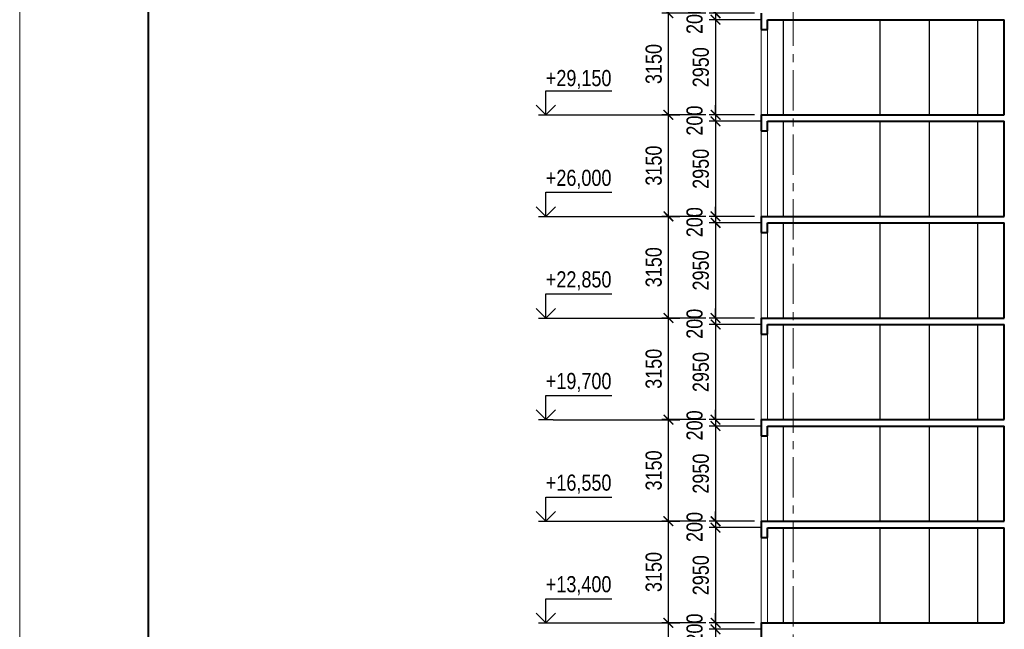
# Model space of a CAD drawing. Header units: millimetres. Extents: x 12039 to 98410, y -32246 to 145954.
# Tile 8 of 17: x 12039 to 42591, y 20554 to 39454. Entities that reach past the tile are written whole.
import ezdxf

# ---------------------------------------------------------------- set-up
doc = ezdxf.new("R2010")
doc.units = ezdxf.units.MM
doc.linetypes.add('CENTER', pattern=[2, 1.25, -0.25, 0.25, -0.25])
for name, color, linetype, lineweight in [('СК-040-С(тены)', 12, 'Continuous', 40), ('СК-050-П(литы перекрытия)', 5, 'Continuous', 40), ('СК-100-О(си)', 7, 'CENTER', 15), ('СК-110-О-РАЗМЕРЫ', 7, 'Continuous', 15), ('СК-200-Р(амка)', 7, 'Continuous', 40), ('СК-210-Р-РАМКА ЛИНИИ ТОНКИЕ', 7, 'Continuous', 15), ('СК-400-Т(екст)', 7, 'Continuous', 20)]:
    doc.layers.add(name, color=color, linetype=linetype, lineweight=lineweight)
doc.layers.add('текст', color=7, linetype='Continuous')
doc.styles.add('RUSS', font='arial.ttf', dxfattribs={"width": 0.8})
doc.styles.get("Standard").update_dxf_attribs({"font": 'arial.ttf'})
doc.dimstyles.new('100-200', dxfattribs={"dimscale": 0, "dimtxt": 500, "dimasz": 300, "dimexe": 200, "dimexo": 200, "dimgap": 200, "dimtad": 1, "dimdec": 0, "dimzin": 0, "dimdsep": 46, "dimtxsty": 'Standard', "dimblk": 'ARCHTICK', "dimcen": 0.096, "dimdle": 200, "dimclrd": 7, "dimclre": 7, "dimclrt": 256, "dimadec": 0, "dimazin": 0, "dimtfac": 1, "dimtdec": 0, "dimtmove": 2, "dimatfit": 3, "dimldrblk": 'OBLIQUE', "dimfxl": 1, "dimtolj": 1, "dimtzin": 0, "dimarcsym": 0})

# ---------------------------------------------------------------- blocks, each defined once
blk = doc.blocks.new('_ArchTick')
at = {"color": 0, "linetype": 'ByBlock', "const_width": 0.15}
blk.add_lwpolyline([(-0.5, -0.5), (0.5, 0.5)], dxfattribs=at)
blk = doc.blocks.new('*D106')
at = {"layer": 'Defpoints', "color": 0, "transparency": 16777216}
for p in [(32169, 39655), (33531, 39655), (33531, 36505)]:
    blk.add_point(p, dxfattribs=at)
at = {"layer": 'СК-110-О-РАЗМЕРЫ', "color": 7, "lineweight": -2, "transparency": 16777216}
for p, q in [((32169, 36305), (32169, 39855)), ((33331, 39655), (31969, 39655)), ((33331, 36505), (31969, 36505))]:
    blk.add_line(p, q, dxfattribs=at)
at = {"layer": 'СК-110-О-РАЗМЕРЫ', "color": 7, "lineweight": -2, "transparency": 16777216, "xscale": 300, "yscale": 300, "zscale": 300}
for p, rotation in [((32169, 39655), 90), ((32169, 36505), 270)]:
    blk.add_blockref('_ArchTick', p, dxfattribs=dict(at, rotation=rotation))
at = {"layer": 'СК-110-О-РАЗМЕРЫ', "transparency": 16777216, "insert": (31713, 38080), "char_height": 500, "attachment_point": 5, "rotation": 90, "style": 'RUSS'}
blk.add_mtext('\\A1;3150', dxfattribs=at)
blk = doc.blocks.new('_Oblique')
at = {"color": 0, "linetype": 'ByBlock', "lineweight": -2}
blk.add_line((-0.5, -0.5), (0.5, 0.5), dxfattribs=at)
blk = doc.blocks.new('*D107')
at = {"layer": 'Defpoints', "color": 0, "transparency": 16777216}
for p in [(33631, 39455), (35041, 39655), (35245, 39455)]:
    blk.add_point(p, dxfattribs=at)
at = {"layer": 'СК-110-О-РАЗМЕРЫ', "color": 7, "lineweight": -2, "transparency": 16777216}
for p, q in [((33631, 39655), (33631, 39955)), ((34841, 39655), (33431, 39655)), ((35045, 39455), (33431, 39455)), ((33631, 39655), (33631, 39455)), ((33631, 39455), (33631, 39155))]:
    blk.add_line(p, q, dxfattribs=at)
at = {"layer": 'СК-110-О-РАЗМЕРЫ', "color": 7, "lineweight": -2, "transparency": 16777216, "xscale": 300, "yscale": 300, "zscale": 300}
for p, rotation in [((33631, 39655), 270), ((33631, 39455), 90)]:
    blk.add_blockref('_ArchTick', p, dxfattribs=dict(at, rotation=rotation))
at = {"layer": 'СК-110-О-РАЗМЕРЫ', "transparency": 16777216, "insert": (32981, 39476), "char_height": 500, "attachment_point": 5, "rotation": 90, "style": 'RUSS'}
blk.add_mtext('\\A1;200', dxfattribs=at)
blk = doc.blocks.new('*D108')
at = {"layer": 'Defpoints', "color": 0, "transparency": 16777216}
for p in [(34817, 39455), (33631, 36505), (34539, 36505)]:
    blk.add_point(p, dxfattribs=at)
at = {"layer": 'СК-110-О-РАЗМЕРЫ', "color": 7, "lineweight": -2, "transparency": 16777216}
for p, q in [((34617, 39455), (33431, 39455)), ((33631, 39655), (33631, 36305)), ((34339, 36505), (33431, 36505))]:
    blk.add_line(p, q, dxfattribs=at)
at = {"layer": 'СК-110-О-РАЗМЕРЫ', "color": 7, "lineweight": -2, "transparency": 16777216, "xscale": 300, "yscale": 300, "zscale": 300}
for p, rotation in [((33631, 39455), 90), ((33631, 36505), 270)]:
    blk.add_blockref('_ArchTick', p, dxfattribs=dict(at, rotation=rotation))
at = {"layer": 'СК-110-О-РАЗМЕРЫ', "transparency": 16777216, "insert": (33175, 37980), "char_height": 500, "attachment_point": 5, "rotation": 90, "style": 'RUSS'}
blk.add_mtext('\\A1;2950', dxfattribs=at)
blk = doc.blocks.new('*D109')
at = {"layer": 'Defpoints', "color": 0, "transparency": 16777216}
for p in [(32169, 36505), (33531, 36505), (33531, 33355)]:
    blk.add_point(p, dxfattribs=at)
at = {"layer": 'СК-110-О-РАЗМЕРЫ', "color": 7, "lineweight": -2, "transparency": 16777216}
for p, q in [((32169, 33155), (32169, 36705)), ((33331, 36505), (31969, 36505)), ((33331, 33355), (31969, 33355))]:
    blk.add_line(p, q, dxfattribs=at)
at = {"layer": 'СК-110-О-РАЗМЕРЫ', "color": 7, "lineweight": -2, "transparency": 16777216, "xscale": 300, "yscale": 300, "zscale": 300}
for p, rotation in [((32169, 36505), 90), ((32169, 33355), 270)]:
    blk.add_blockref('_ArchTick', p, dxfattribs=dict(at, rotation=rotation))
at = {"layer": 'СК-110-О-РАЗМЕРЫ', "transparency": 16777216, "insert": (31713, 34930), "char_height": 500, "attachment_point": 5, "rotation": 90, "style": 'RUSS'}
blk.add_mtext('\\A1;3150', dxfattribs=at)
blk = doc.blocks.new('*D110')
at = {"layer": 'Defpoints', "color": 0, "transparency": 16777216}
for p in [(35041, 36505), (33631, 36305), (35245, 36305)]:
    blk.add_point(p, dxfattribs=at)
at = {"layer": 'СК-110-О-РАЗМЕРЫ', "color": 7, "lineweight": -2, "transparency": 16777216}
for p, q in [((33631, 36505), (33631, 36805)), ((34841, 36505), (33431, 36505)), ((33631, 36505), (33631, 36305)), ((35045, 36305), (33431, 36305)), ((33631, 36305), (33631, 36005))]:
    blk.add_line(p, q, dxfattribs=at)
at = {"layer": 'СК-110-О-РАЗМЕРЫ', "color": 7, "lineweight": -2, "transparency": 16777216, "xscale": 300, "yscale": 300, "zscale": 300}
for p, rotation in [((33631, 36505), 270), ((33631, 36305), 90)]:
    blk.add_blockref('_ArchTick', p, dxfattribs=dict(at, rotation=rotation))
at = {"layer": 'СК-110-О-РАЗМЕРЫ', "transparency": 16777216, "insert": (32981, 36326), "char_height": 500, "attachment_point": 5, "rotation": 90, "style": 'RUSS'}
blk.add_mtext('\\A1;200', dxfattribs=at)
blk = doc.blocks.new('*D111')
at = {"layer": 'Defpoints', "color": 0, "transparency": 16777216}
for p in [(34817, 36305), (33631, 33355), (34539, 33355)]:
    blk.add_point(p, dxfattribs=at)
at = {"layer": 'СК-110-О-РАЗМЕРЫ', "color": 7, "lineweight": -2, "transparency": 16777216}
for p, q in [((33631, 36505), (33631, 33155)), ((34617, 36305), (33431, 36305)), ((34339, 33355), (33431, 33355))]:
    blk.add_line(p, q, dxfattribs=at)
at = {"layer": 'СК-110-О-РАЗМЕРЫ', "color": 7, "lineweight": -2, "transparency": 16777216, "xscale": 300, "yscale": 300, "zscale": 300}
for p, rotation in [((33631, 36305), 90), ((33631, 33355), 270)]:
    blk.add_blockref('_ArchTick', p, dxfattribs=dict(at, rotation=rotation))
at = {"layer": 'СК-110-О-РАЗМЕРЫ', "transparency": 16777216, "insert": (33175, 34830), "char_height": 500, "attachment_point": 5, "rotation": 90, "style": 'RUSS'}
blk.add_mtext('\\A1;2950', dxfattribs=at)
blk = doc.blocks.new('*D112')
at = {"layer": 'Defpoints', "color": 0, "transparency": 16777216}
for p in [(32169, 33355), (33531, 33355), (33531, 30205)]:
    blk.add_point(p, dxfattribs=at)
at = {"layer": 'СК-110-О-РАЗМЕРЫ', "color": 7, "lineweight": -2, "transparency": 16777216}
for p, q in [((33331, 33355), (31969, 33355)), ((32169, 30005), (32169, 33555)), ((33331, 30205), (31969, 30205))]:
    blk.add_line(p, q, dxfattribs=at)
at = {"layer": 'СК-110-О-РАЗМЕРЫ', "color": 7, "lineweight": -2, "transparency": 16777216, "xscale": 300, "yscale": 300, "zscale": 300}
for p, rotation in [((32169, 33355), 90), ((32169, 30205), 270)]:
    blk.add_blockref('_ArchTick', p, dxfattribs=dict(at, rotation=rotation))
at = {"layer": 'СК-110-О-РАЗМЕРЫ', "transparency": 16777216, "insert": (31713, 31780), "char_height": 500, "attachment_point": 5, "rotation": 90, "style": 'RUSS'}
blk.add_mtext('\\A1;3150', dxfattribs=at)
blk = doc.blocks.new('*D113')
at = {"layer": 'Defpoints', "color": 0, "transparency": 16777216}
for p in [(35041, 33355), (33631, 33155), (35245, 33155)]:
    blk.add_point(p, dxfattribs=at)
at = {"layer": 'СК-110-О-РАЗМЕРЫ', "color": 7, "lineweight": -2, "transparency": 16777216}
for p, q in [((33631, 33355), (33631, 33655)), ((34841, 33355), (33431, 33355)), ((33631, 33355), (33631, 33155)), ((35045, 33155), (33431, 33155)), ((33631, 33155), (33631, 32855))]:
    blk.add_line(p, q, dxfattribs=at)
at = {"layer": 'СК-110-О-РАЗМЕРЫ', "color": 7, "lineweight": -2, "transparency": 16777216, "xscale": 300, "yscale": 300, "zscale": 300}
for p, rotation in [((33631, 33355), 270), ((33631, 33155), 90)]:
    blk.add_blockref('_ArchTick', p, dxfattribs=dict(at, rotation=rotation))
at = {"layer": 'СК-110-О-РАЗМЕРЫ', "transparency": 16777216, "insert": (32981, 33176), "char_height": 500, "attachment_point": 5, "rotation": 90, "style": 'RUSS'}
blk.add_mtext('\\A1;200', dxfattribs=at)
blk = doc.blocks.new('*D114')
at = {"layer": 'Defpoints', "color": 0, "transparency": 16777216}
for p in [(34817, 33155), (33631, 30205), (34539, 30205)]:
    blk.add_point(p, dxfattribs=at)
at = {"layer": 'СК-110-О-РАЗМЕРЫ', "color": 7, "lineweight": -2, "transparency": 16777216}
for p, q in [((33631, 33355), (33631, 30005)), ((34617, 33155), (33431, 33155)), ((34339, 30205), (33431, 30205))]:
    blk.add_line(p, q, dxfattribs=at)
at = {"layer": 'СК-110-О-РАЗМЕРЫ', "color": 7, "lineweight": -2, "transparency": 16777216, "xscale": 300, "yscale": 300, "zscale": 300}
for p, rotation in [((33631, 33155), 90), ((33631, 30205), 270)]:
    blk.add_blockref('_ArchTick', p, dxfattribs=dict(at, rotation=rotation))
at = {"layer": 'СК-110-О-РАЗМЕРЫ', "transparency": 16777216, "insert": (33175, 31680), "char_height": 500, "attachment_point": 5, "rotation": 90, "style": 'RUSS'}
blk.add_mtext('\\A1;2950', dxfattribs=at)
blk = doc.blocks.new('*D115')
at = {"layer": 'Defpoints', "color": 0, "transparency": 16777216}
for p in [(32169, 30205), (33531, 30205), (33531, 27055)]:
    blk.add_point(p, dxfattribs=at)
at = {"layer": 'СК-110-О-РАЗМЕРЫ', "color": 7, "lineweight": -2, "transparency": 16777216}
for p, q in [((32169, 26855), (32169, 30405)), ((33331, 30205), (31969, 30205)), ((33331, 27055), (31969, 27055))]:
    blk.add_line(p, q, dxfattribs=at)
at = {"layer": 'СК-110-О-РАЗМЕРЫ', "color": 7, "lineweight": -2, "transparency": 16777216, "xscale": 300, "yscale": 300, "zscale": 300}
for p, rotation in [((32169, 30205), 90), ((32169, 27055), 270)]:
    blk.add_blockref('_ArchTick', p, dxfattribs=dict(at, rotation=rotation))
at = {"layer": 'СК-110-О-РАЗМЕРЫ', "transparency": 16777216, "insert": (31713, 28630), "char_height": 500, "attachment_point": 5, "rotation": 90, "style": 'RUSS'}
blk.add_mtext('\\A1;3150', dxfattribs=at)
blk = doc.blocks.new('*D116')
at = {"layer": 'Defpoints', "color": 0, "transparency": 16777216}
for p in [(33631, 30005), (35041, 30205), (35245, 30005)]:
    blk.add_point(p, dxfattribs=at)
at = {"layer": 'СК-110-О-РАЗМЕРЫ', "color": 7, "lineweight": -2, "transparency": 16777216}
for p, q in [((33631, 30205), (33631, 30505)), ((34841, 30205), (33431, 30205)), ((35045, 30005), (33431, 30005)), ((33631, 30205), (33631, 30005)), ((33631, 30005), (33631, 29705))]:
    blk.add_line(p, q, dxfattribs=at)
at = {"layer": 'СК-110-О-РАЗМЕРЫ', "color": 7, "lineweight": -2, "transparency": 16777216, "xscale": 300, "yscale": 300, "zscale": 300}
for p, rotation in [((33631, 30205), 270), ((33631, 30005), 90)]:
    blk.add_blockref('_ArchTick', p, dxfattribs=dict(at, rotation=rotation))
at = {"layer": 'СК-110-О-РАЗМЕРЫ', "transparency": 16777216, "insert": (32981, 30026), "char_height": 500, "attachment_point": 5, "rotation": 90, "style": 'RUSS'}
blk.add_mtext('\\A1;200', dxfattribs=at)
blk = doc.blocks.new('*D117')
at = {"layer": 'Defpoints', "color": 0, "transparency": 16777216}
for p in [(34817, 30005), (33631, 27055), (34539, 27055)]:
    blk.add_point(p, dxfattribs=at)
at = {"layer": 'СК-110-О-РАЗМЕРЫ', "color": 7, "lineweight": -2, "transparency": 16777216}
for p, q in [((34617, 30005), (33431, 30005)), ((33631, 30205), (33631, 26855)), ((34339, 27055), (33431, 27055))]:
    blk.add_line(p, q, dxfattribs=at)
at = {"layer": 'СК-110-О-РАЗМЕРЫ', "color": 7, "lineweight": -2, "transparency": 16777216, "xscale": 300, "yscale": 300, "zscale": 300}
for p, rotation in [((33631, 30005), 90), ((33631, 27055), 270)]:
    blk.add_blockref('_ArchTick', p, dxfattribs=dict(at, rotation=rotation))
at = {"layer": 'СК-110-О-РАЗМЕРЫ', "transparency": 16777216, "insert": (33175, 28530), "char_height": 500, "attachment_point": 5, "rotation": 90, "style": 'RUSS'}
blk.add_mtext('\\A1;2950', dxfattribs=at)
blk = doc.blocks.new('*D118')
at = {"layer": 'Defpoints', "color": 0, "transparency": 16777216}
for p in [(32169, 27055), (33531, 27055), (33531, 23905)]:
    blk.add_point(p, dxfattribs=at)
at = {"layer": 'СК-110-О-РАЗМЕРЫ', "color": 7, "lineweight": -2, "transparency": 16777216}
for p, q in [((32169, 23705), (32169, 27255)), ((33331, 27055), (31969, 27055)), ((33331, 23905), (31969, 23905))]:
    blk.add_line(p, q, dxfattribs=at)
at = {"layer": 'СК-110-О-РАЗМЕРЫ', "color": 7, "lineweight": -2, "transparency": 16777216, "xscale": 300, "yscale": 300, "zscale": 300}
for p, rotation in [((32169, 27055), 90), ((32169, 23905), 270)]:
    blk.add_blockref('_ArchTick', p, dxfattribs=dict(at, rotation=rotation))
at = {"layer": 'СК-110-О-РАЗМЕРЫ', "transparency": 16777216, "insert": (31713, 25480), "char_height": 500, "attachment_point": 5, "rotation": 90, "style": 'RUSS'}
blk.add_mtext('\\A1;3150', dxfattribs=at)
blk = doc.blocks.new('*D119')
at = {"layer": 'Defpoints', "color": 0, "transparency": 16777216}
for p in [(35041, 27055), (33631, 26855), (35245, 26855)]:
    blk.add_point(p, dxfattribs=at)
at = {"layer": 'СК-110-О-РАЗМЕРЫ', "color": 7, "lineweight": -2, "transparency": 16777216}
for p, q in [((33631, 27055), (33631, 27355)), ((34841, 27055), (33431, 27055)), ((33631, 27055), (33631, 26855)), ((35045, 26855), (33431, 26855)), ((33631, 26855), (33631, 26555))]:
    blk.add_line(p, q, dxfattribs=at)
at = {"layer": 'СК-110-О-РАЗМЕРЫ', "color": 7, "lineweight": -2, "transparency": 16777216, "xscale": 300, "yscale": 300, "zscale": 300}
for p, rotation in [((33631, 27055), 270), ((33631, 26855), 90)]:
    blk.add_blockref('_ArchTick', p, dxfattribs=dict(at, rotation=rotation))
at = {"layer": 'СК-110-О-РАЗМЕРЫ', "transparency": 16777216, "insert": (32981, 26876), "char_height": 500, "attachment_point": 5, "rotation": 90, "style": 'RUSS'}
blk.add_mtext('\\A1;200', dxfattribs=at)
blk = doc.blocks.new('*D120')
at = {"layer": 'Defpoints', "color": 0, "transparency": 16777216}
for p in [(34817, 26855), (33631, 23905), (34539, 23905)]:
    blk.add_point(p, dxfattribs=at)
at = {"layer": 'СК-110-О-РАЗМЕРЫ', "color": 7, "lineweight": -2, "transparency": 16777216}
for p, q in [((33631, 27055), (33631, 23705)), ((34617, 26855), (33431, 26855)), ((34339, 23905), (33431, 23905))]:
    blk.add_line(p, q, dxfattribs=at)
at = {"layer": 'СК-110-О-РАЗМЕРЫ', "color": 7, "lineweight": -2, "transparency": 16777216, "xscale": 300, "yscale": 300, "zscale": 300}
for p, rotation in [((33631, 26855), 90), ((33631, 23905), 270)]:
    blk.add_blockref('_ArchTick', p, dxfattribs=dict(at, rotation=rotation))
at = {"layer": 'СК-110-О-РАЗМЕРЫ', "transparency": 16777216, "insert": (33175, 25380), "char_height": 500, "attachment_point": 5, "rotation": 90, "style": 'RUSS'}
blk.add_mtext('\\A1;2950', dxfattribs=at)
blk = doc.blocks.new('*D121')
at = {"layer": 'Defpoints', "color": 0, "transparency": 16777216}
for p in [(32169, 23905), (33531, 23905), (33531, 20755)]:
    blk.add_point(p, dxfattribs=at)
at = {"layer": 'СК-110-О-РАЗМЕРЫ', "color": 7, "lineweight": -2, "transparency": 16777216}
for p, q in [((33331, 23905), (31969, 23905)), ((32169, 20555), (32169, 24105)), ((33331, 20755), (31969, 20755))]:
    blk.add_line(p, q, dxfattribs=at)
at = {"layer": 'СК-110-О-РАЗМЕРЫ', "color": 7, "lineweight": -2, "transparency": 16777216, "xscale": 300, "yscale": 300, "zscale": 300}
for p, rotation in [((32169, 23905), 90), ((32169, 20755), 270)]:
    blk.add_blockref('_ArchTick', p, dxfattribs=dict(at, rotation=rotation))
at = {"layer": 'СК-110-О-РАЗМЕРЫ', "transparency": 16777216, "insert": (31713, 22330), "char_height": 500, "attachment_point": 5, "rotation": 90, "style": 'RUSS'}
blk.add_mtext('\\A1;3150', dxfattribs=at)
blk = doc.blocks.new('*D122')
at = {"layer": 'Defpoints', "color": 0, "transparency": 16777216}
for p in [(35041, 23905), (33631, 23705), (35245, 23705)]:
    blk.add_point(p, dxfattribs=at)
at = {"layer": 'СК-110-О-РАЗМЕРЫ', "color": 7, "lineweight": -2, "transparency": 16777216}
for p, q in [((33631, 23905), (33631, 24205)), ((34841, 23905), (33431, 23905)), ((33631, 23905), (33631, 23705)), ((35045, 23705), (33431, 23705)), ((33631, 23705), (33631, 23405))]:
    blk.add_line(p, q, dxfattribs=at)
at = {"layer": 'СК-110-О-РАЗМЕРЫ', "color": 7, "lineweight": -2, "transparency": 16777216, "xscale": 300, "yscale": 300, "zscale": 300}
for p, rotation in [((33631, 23905), 270), ((33631, 23705), 90)]:
    blk.add_blockref('_ArchTick', p, dxfattribs=dict(at, rotation=rotation))
at = {"layer": 'СК-110-О-РАЗМЕРЫ', "transparency": 16777216, "insert": (32981, 23726), "char_height": 500, "attachment_point": 5, "rotation": 90, "style": 'RUSS'}
blk.add_mtext('\\A1;200', dxfattribs=at)
blk = doc.blocks.new('*D123')
at = {"layer": 'Defpoints', "color": 0, "transparency": 16777216}
for p in [(34817, 23705), (33631, 20755), (34539, 20755)]:
    blk.add_point(p, dxfattribs=at)
at = {"layer": 'СК-110-О-РАЗМЕРЫ', "color": 7, "lineweight": -2, "transparency": 16777216}
for p, q in [((33631, 23905), (33631, 20555)), ((34617, 23705), (33431, 23705)), ((34339, 20755), (33431, 20755))]:
    blk.add_line(p, q, dxfattribs=at)
at = {"layer": 'СК-110-О-РАЗМЕРЫ', "color": 7, "lineweight": -2, "transparency": 16777216, "xscale": 300, "yscale": 300, "zscale": 300}
for p, rotation in [((33631, 23705), 90), ((33631, 20755), 270)]:
    blk.add_blockref('_ArchTick', p, dxfattribs=dict(at, rotation=rotation))
at = {"layer": 'СК-110-О-РАЗМЕРЫ', "transparency": 16777216, "insert": (33175, 22230), "char_height": 500, "attachment_point": 5, "rotation": 90, "style": 'RUSS'}
blk.add_mtext('\\A1;2950', dxfattribs=at)
blk = doc.blocks.new('*D124')
at = {"layer": 'Defpoints', "color": 0, "transparency": 16777216}
for p in [(32169, 20755), (33531, 20755), (33531, 17605)]:
    blk.add_point(p, dxfattribs=at)
at = {"layer": 'СК-110-О-РАЗМЕРЫ', "color": 7, "lineweight": -2, "transparency": 16777216}
for p, q in [((32169, 17405), (32169, 20955)), ((33331, 20755), (31969, 20755)), ((33331, 17605), (31969, 17605))]:
    blk.add_line(p, q, dxfattribs=at)
at = {"layer": 'СК-110-О-РАЗМЕРЫ', "color": 7, "lineweight": -2, "transparency": 16777216, "xscale": 300, "yscale": 300, "zscale": 300}
for p, rotation in [((32169, 20755), 90), ((32169, 17605), 270)]:
    blk.add_blockref('_ArchTick', p, dxfattribs=dict(at, rotation=rotation))
at = {"layer": 'СК-110-О-РАЗМЕРЫ', "transparency": 16777216, "insert": (31713, 19180), "char_height": 500, "attachment_point": 5, "rotation": 90, "style": 'RUSS'}
blk.add_mtext('\\A1;3150', dxfattribs=at)
blk = doc.blocks.new('*D125')
at = {"layer": 'Defpoints', "color": 0, "transparency": 16777216}
for p in [(33631, 20555), (35041, 20755), (35245, 20555)]:
    blk.add_point(p, dxfattribs=at)
at = {"layer": 'СК-110-О-РАЗМЕРЫ', "color": 7, "lineweight": -2, "transparency": 16777216}
for p, q in [((33631, 20755), (33631, 21055)), ((34841, 20755), (33431, 20755)), ((35045, 20555), (33431, 20555)), ((33631, 20755), (33631, 20555)), ((33631, 20555), (33631, 20255))]:
    blk.add_line(p, q, dxfattribs=at)
at = {"layer": 'СК-110-О-РАЗМЕРЫ', "color": 7, "lineweight": -2, "transparency": 16777216, "xscale": 300, "yscale": 300, "zscale": 300}
for p, rotation in [((33631, 20755), 270), ((33631, 20555), 90)]:
    blk.add_blockref('_ArchTick', p, dxfattribs=dict(at, rotation=rotation))
at = {"layer": 'СК-110-О-РАЗМЕРЫ', "transparency": 16777216, "insert": (32981, 20576), "char_height": 500, "attachment_point": 5, "rotation": 90, "style": 'RUSS'}
blk.add_mtext('\\A1;200', dxfattribs=at)
blk = doc.blocks.new('*D126')
at = {"layer": 'Defpoints', "color": 0, "transparency": 16777216}
for p in [(34817, 20555), (33631, 17605), (34539, 17605)]:
    blk.add_point(p, dxfattribs=at)
at = {"layer": 'СК-110-О-РАЗМЕРЫ', "color": 7, "lineweight": -2, "transparency": 16777216}
for p, q in [((34617, 20555), (33431, 20555)), ((33631, 20755), (33631, 17405)), ((34339, 17605), (33431, 17605))]:
    blk.add_line(p, q, dxfattribs=at)
at = {"layer": 'СК-110-О-РАЗМЕРЫ', "color": 7, "lineweight": -2, "transparency": 16777216, "xscale": 300, "yscale": 300, "zscale": 300}
for p, rotation in [((33631, 20555), 90), ((33631, 17605), 270)]:
    blk.add_blockref('_ArchTick', p, dxfattribs=dict(at, rotation=rotation))
at = {"layer": 'СК-110-О-РАЗМЕРЫ', "transparency": 16777216, "insert": (33175, 19080), "char_height": 500, "attachment_point": 5, "rotation": 90, "style": 'RUSS'}
blk.add_mtext('\\A1;2950', dxfattribs=at)

msp = doc.modelspace()

# ---------------------------------------------------------------- linework, layer by layer
at = {"layer": 'СК-040-С(тены)', "lineweight": 30}
for p, q in [((35740.5, 36503.3), (35740.5, 39453.3)), ((38740.5, 36503.3), (38740.5, 39453.3)), ((40260.5, 39453.3), (40260.5, 36503.3)), ((41760.5, 39453.3), (41760.5, 36503.3)), ((35740.5, 33353.3), (35740.5, 36303.3)), ((38740.5, 33353.3), (38740.5, 36303.3)), ((40260.5, 36303.3), (40260.5, 33353.3)), ((41760.5, 36303.3), (41760.5, 33353.3)), ((35740.5, 30203.3), (35740.5, 33153.3)), ((38740.5, 30203.3), (38740.5, 33153.3)), ((40260.5, 33153.3), (40260.5, 30203.3)), ((41760.5, 33153.3), (41760.5, 30203.3)), ((35740.5, 27053.3), (35740.5, 30003.3)), ((38740.5, 27053.3), (38740.5, 30003.3)), ((40260.5, 30003.3), (40260.5, 27053.3)), ((41760.5, 30003.3), (41760.5, 27053.3)), ((35740.5, 23903.3), (35740.5, 26853.3)), ((38740.5, 23903.3), (38740.5, 26853.3)), ((40260.5, 26853.3), (40260.5, 23903.3)), ((41760.5, 26853.3), (41760.5, 23903.3)), ((35740.5, 20753.3), (35740.5, 23703.3)), ((38740.5, 20753.3), (38740.5, 23703.3)), ((40260.5, 23703.3), (40260.5, 20753.3)), ((41760.5, 23703.3), (41760.5, 20753.3))]:
    msp.add_line(p, q, dxfattribs=at)
at = {"layer": 'СК-040-С(тены)'}
for p, q in [((42590.5, 36503.3), (42590.5, 39453.3)), ((42590.5, 33353.3), (42590.5, 36303.3)), ((42590.5, 30203.3), (42590.5, 33153.3)), ((42590.5, 27053.3), (42590.5, 30003.3)), ((42590.5, 23903.3), (42590.5, 26853.3)), ((42590.5, 20753.3), (42590.5, 23703.3))]:
    msp.add_line(p, q, dxfattribs=at)
at = {"layer": 'СК-050-П(литы перекрытия)', "color": 5}
for p, q in [((35041.1, 39653.3), (35041.1, 39153.3)), ((35244.9, 39153.3), (35244.9, 39453.3)), ((35244.9, 39453.3), (42590.5, 39453.3)), ((35041.1, 39153.3), (35244.9, 39153.3)), ((35041.1, 36503.3), (42582.9, 36503.3)), ((35041.1, 36503.3), (35041.1, 36003.3)), ((35244.9, 36003.3), (35244.9, 36303.3)), ((35244.9, 36303.3), (42590.5, 36303.3)), ((35041.1, 36003.3), (35244.9, 36003.3)), ((35041.1, 33353.3), (42582.9, 33353.3)), ((35041.1, 33353.3), (35041.1, 32853.3)), ((35244.9, 32853.3), (35244.9, 33153.3)), ((35244.9, 33153.3), (42590.5, 33153.3)), ((35041.1, 32853.3), (35244.9, 32853.3)), ((35041.1, 30203.3), (42582.9, 30203.3)), ((35041.1, 30203.3), (35041.1, 29703.3)), ((35244.9, 29703.3), (35244.9, 30003.3)), ((35244.9, 30003.3), (42590.5, 30003.3)), ((35041.1, 29703.3), (35244.9, 29703.3)), ((35041.1, 27053.3), (42582.9, 27053.3)), ((35041.1, 27053.3), (35041.1, 26553.3)), ((35244.9, 26553.3), (35244.9, 26853.3)), ((35244.9, 26853.3), (42590.5, 26853.3)), ((35041.1, 26553.3), (35244.9, 26553.3)), ((35041.1, 23903.3), (42582.9, 23903.3)), ((35041.1, 23903.3), (35041.1, 23403.3)), ((35244.9, 23403.3), (35244.9, 23703.3)), ((35244.9, 23703.3), (42590.5, 23703.3)), ((35041.1, 23403.3), (35244.9, 23403.3)), ((35041.1, 20753.3), (42582.9, 20753.3)), ((35041.1, 20753.3), (35041.1, 20253.3))]:
    msp.add_line(p, q, dxfattribs=at)
at = {"layer": 'СК-050-П(литы перекрытия)', "lineweight": 20}
for p, q in [((35041.1, 39333.3), (35041.1, 36503.3)), ((35244.9, 39333.3), (35244.9, 36503.3)), ((35041.1, 36183.3), (35041.1, 33353.3)), ((35244.9, 36183.3), (35244.9, 33353.3)), ((35041.1, 33033.3), (35041.1, 30203.3)), ((35244.9, 33033.3), (35244.9, 30203.3)), ((35041.1, 29883.3), (35041.1, 27053.3)), ((35244.9, 29883.3), (35244.9, 27053.3)), ((35041.1, 26733.3), (35041.1, 23903.3)), ((35244.9, 26733.3), (35244.9, 23903.3)), ((35041.1, 23583.3), (35041.1, 20753.3)), ((35244.9, 23583.3), (35244.9, 20753.3))]:
    msp.add_line(p, q, dxfattribs=at)
at = {"layer": 'СК-100-О(си)', "color": 2, "linetype": 'CENTER', "ltscale": 1000}
msp.add_line((36040.5, -7360.1), (36040.5, 124842.6), dxfattribs=at)
at = {"layer": 'СК-200-Р(амка)'}
msp.add_line((16039.3, -31246.1), (16039.3, 144953.9), dxfattribs=at)
at = {"layer": 'СК-210-Р-РАМКА ЛИНИИ ТОНКИЕ'}
msp.add_line((12039.3, -32246.1), (12039.3, 145953.9), dxfattribs=at)
at = {"layer": 'текст'}
for p, q in [((28365.4, 36503.3), (28365.4, 37253.3)), ((28365.4, 37253.3), (30409.4, 37253.3)), ((28065.4, 36803.3), (28365.4, 36503.3)), ((28365.4, 36503.3), (28665.4, 36803.3)), ((28140.4, 36503.3), (28590.4, 36503.3)), ((28590.4, 36503.2), (32520.1, 36503.2)), ((28365.4, 33353.3), (28365.4, 34103.3)), ((28365.4, 34103.3), (30409.4, 34103.3)), ((28065.4, 33653.3), (28365.4, 33353.3)), ((28365.4, 33353.3), (28665.4, 33653.3)), ((28140.4, 33353.3), (28590.4, 33353.3)), ((28590.4, 33353.2), (32520.1, 33353.2)), ((28365.4, 30204.5), (28365.4, 30954.5)), ((28365.4, 30954.5), (30409.4, 30954.5)), ((28065.4, 30504.5), (28365.4, 30204.5)), ((28365.4, 30204.5), (28665.4, 30504.5)), ((28140.4, 30204.5), (28590.4, 30204.5)), ((28590.4, 30204.5), (32520.1, 30204.5)), ((28365.4, 27053.3), (28365.4, 27803.3)), ((28365.4, 27803.3), (30409.4, 27803.3)), ((28065.4, 27353.3), (28365.4, 27053.3)), ((28365.4, 27053.3), (28665.4, 27353.3)), ((28140.4, 27053.3), (28590.4, 27053.3)), ((28590.4, 27053.2), (32520.1, 27053.2)), ((28365.4, 23903.3), (28365.4, 24653.3)), ((28365.4, 24653.3), (30409.4, 24653.3)), ((28065.4, 24203.3), (28365.4, 23903.3)), ((28365.4, 23903.3), (28665.4, 24203.3)), ((28140.4, 23903.3), (28590.4, 23903.3)), ((28590.4, 23903.2), (32520.1, 23903.2)), ((28365.4, 20753.3), (28365.4, 21503.3)), ((28365.4, 21503.3), (30409.4, 21503.3)), ((28065.4, 21053.3), (28365.4, 20753.3)), ((28365.4, 20753.3), (28665.4, 21053.3)), ((28140.4, 20753.3), (28590.4, 20753.3)), ((28590.4, 20753.2), (32520.1, 20753.2))]:
    msp.add_line(p, q, dxfattribs=at)

# ---------------------------------------------------------------- texts
at = {"layer": 'СК-400-Т(екст)', "color": 6, "style": 'RUSS', "width": 0.8}
for s, p in [('+29,150', (28365.4, 37395.2)), ('+26,000', (28365.4, 34301.9)), ('+22,850', (28365.4, 31153.2)), ('+19,700', (28365.4, 28001.9)), ('+16,550', (28365.4, 24851.9)), ('+13,400', (28365.4, 21701.9))]:
    msp.add_text(s, height=500, dxfattribs=at).set_placement(p)

# ---------------------------------------------------------------- dimensions: what is measured, and where the dimension line sits
at = {"layer": 'СК-110-О-РАЗМЕРЫ'}
for base, p1, p2, picture, middle in [((33630.7, 39454.5), (35041.1, 39654.5), (35244.9, 39454.5), '*D107', (32981.4, 39475.9)), ((33630.7, 36304.5), (35041.1, 36504.5), (35244.9, 36304.5), '*D110', (32981.4, 36325.9)), ((33630.7, 33154.5), (35041.1, 33354.5), (35244.9, 33154.5), '*D113', (32981.4, 33175.9)), ((33630.7, 30004.5), (35041.1, 30204.5), (35244.9, 30004.5), '*D116', (32981.4, 30025.9)), ((33630.7, 26854.5), (35041.1, 27054.5), (35244.9, 26854.5), '*D119', (32981.4, 26875.9)), ((33630.7, 23704.5), (35041.1, 23904.5), (35244.9, 23704.5), '*D122', (32981.4, 23725.9)), ((33630.7, 20554.5), (35041.1, 20754.5), (35244.9, 20554.5), '*D125', (32981.4, 20575.9))]:
    dim = msp.add_linear_dim(base=base, p1=p1, p2=p2, angle=90, dimstyle='100-200', override={"dimscale": 1, "dimtxsty": 'RUSS'}, dxfattribs=at)
    dim.commit()
    dim.dimension.update_dxf_attribs({"geometry": picture, "text_midpoint": middle, "dimtype": 160})
for base, p1, p2, picture, middle in [((32168.7, 39654.5), (33531.4, 36504.5), (33531.4, 39654.5), '*D106', (31713.3, 38079.5)), ((33630.7, 36504.5), (34817, 39454.5), (34539.3, 36504.5), '*D108', (33175.4, 37979.5)), ((32168.7, 36504.5), (33531.4, 33354.5), (33531.4, 36504.5), '*D109', (31713.3, 34929.5)), ((33630.7, 33354.5), (34817, 36304.5), (34539.3, 33354.5), '*D111', (33175.4, 34829.5)), ((32168.7, 33354.5), (33531.4, 30204.5), (33531.4, 33354.5), '*D112', (31713.3, 31779.5)), ((33630.7, 30204.5), (34817, 33154.5), (34539.3, 30204.5), '*D114', (33175.4, 31679.5)), ((32168.7, 30204.5), (33531.4, 27054.5), (33531.4, 30204.5), '*D115', (31713.3, 28629.5)), ((33630.7, 27054.5), (34817, 30004.5), (34539.3, 27054.5), '*D117', (33175.4, 28529.5)), ((32168.7, 27054.5), (33531.4, 23904.5), (33531.4, 27054.5), '*D118', (31713.3, 25479.5)), ((33630.7, 23904.5), (34817, 26854.5), (34539.3, 23904.5), '*D120', (33175.4, 25379.5)), ((32168.7, 23904.5), (33531.4, 20754.5), (33531.4, 23904.5), '*D121', (31713.3, 22329.5)), ((33630.7, 20754.5), (34817, 23704.5), (34539.3, 20754.5), '*D123', (33175.4, 22229.5)), ((32168.7, 20754.5), (33531.4, 17604.5), (33531.4, 20754.5), '*D124', (31713.3, 19179.5)), ((33630.7, 17604.5), (34817, 20554.5), (34539.3, 17604.5), '*D126', (33175.4, 19079.5))]:
    dim = msp.add_linear_dim(base=base, p1=p1, p2=p2, angle=90, dimstyle='100-200', override={"dimscale": 1, "dimtxsty": 'RUSS'}, dxfattribs=at)
    dim.commit()
    dim.dimension.update_dxf_attribs({"geometry": picture, "text_midpoint": middle})

doc.saveas('drawing.dxf')
